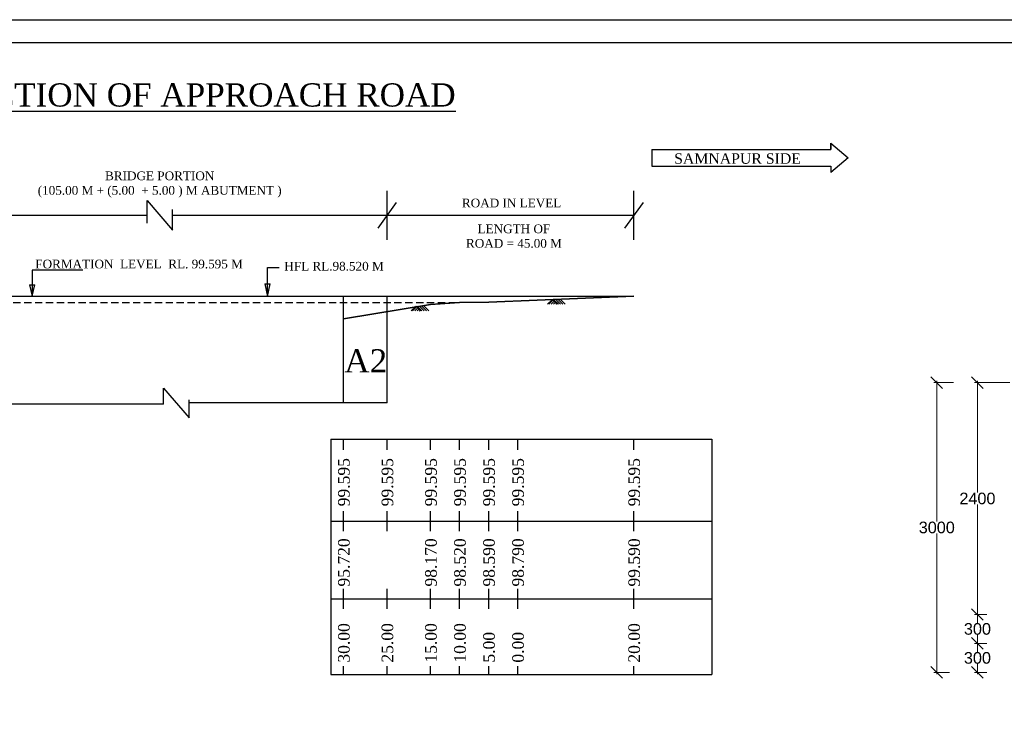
# Model space of a CAD drawing. Header units: inches. Extents: x 14126674 to 42230143, y -2093187 to -1851978.
# Tile 3 of 5: x 14261454 to 14431031, y -1972582 to -1851978. Entities that reach past the tile are written whole.
import ezdxf

# ---------------------------------------------------------------- set-up
doc = ezdxf.new("R2010")
doc.units = ezdxf.units.IN
doc.header["$MEASUREMENT"] = 0
doc.linetypes.add('DASHED2', pattern=[0.375, 0.25, -0.125])
doc.layers.add('FORMAT', color=3, linetype='Continuous', lineweight=35)
doc.styles.get("Standard").update_dxf_attribs({"font": 'arial.ttf'})
doc.dimstyles.get("Standard").update_dxf_attribs({"dimtxt": 800, "dimasz": 500, "dimexe": 300, "dimexo": 50, "dimgap": 0.09, "dimtad": 0, "dimtih": 1, "dimtoh": 1, "dimdec": 0, "dimzin": 0, "dimdsep": 46, "dimtxsty": 'Standard', "dimblk": 'OBLIQUE', "dimcen": 0.09, "dimdle": 300, "dimclrd": 60, "dimclre": 61, "dimadec": 0, "dimazin": 0, "dimtfac": 1, "dimtdec": 0, "dimtofl": 0, "dimtmove": 0, "dimatfit": 3, "dimfxl": 1, "dimtolj": 1, "dimtzin": 0, "dimlwd": 9, "dimlwe": 9, "dimarcsym": 0})

# ---------------------------------------------------------------- blocks, each defined once
blk = doc.blocks.new('_Oblique')
at = {"color": 0, "linetype": 'ByBlock', "lineweight": -2}
blk.add_line((-0.5, -0.5), (0.5, 0.5), dxfattribs=at)
blk = doc.blocks.new('*D2008')
at = {"color": 5, "lineweight": 9, "transparency": 16777216}
for p, q in [((14428006, -1959357), (14425902, -1959357)), ((14426402, -1959057), (14426402, -1960830)), ((14426402, -1964647), (14426402, -1962874)), ((14428006, -1964347), (14425902, -1964347))]:
    blk.add_line(p, q, dxfattribs=at)
at = {"layer": 'Defpoints', "color": 0, "transparency": 16777216}
for p in [(14426402, -1959357), (14429506, -1959357), (14429506, -1964347)]:
    blk.add_point(p, dxfattribs=at)
at = {"color": 5, "lineweight": 9, "transparency": 16777216, "xscale": 2000, "yscale": 2000, "zscale": 2000}
for p, rotation in [((14426402, -1959357), 90), ((14426402, -1964347), 270)]:
    blk.add_blockref('_Oblique', p, dxfattribs=dict(at, rotation=rotation))
at = {"color": 0, "transparency": 16777216, "insert": (14426402, -1961852), "char_height": 2000, "attachment_point": 5}
blk.add_mtext('\\A1;300', dxfattribs=at)
blk = doc.blocks.new('*D2009')
at = {"color": 5, "lineweight": 9, "transparency": 16777216}
for p, q in [((14431998, -1914451), (14425901, -1914451)), ((14426401, -1914151), (14426401, -1933388)), ((14426401, -1954667), (14426401, -1935430)), ((14427729, -1954367), (14425901, -1954367))]:
    blk.add_line(p, q, dxfattribs=at)
at = {"layer": 'Defpoints', "color": 0, "transparency": 16777216}
for p in [(14426401, -1914451), (14433498, -1914451), (14429229, -1954367)]:
    blk.add_point(p, dxfattribs=at)
at = {"color": 5, "lineweight": 9, "transparency": 16777216, "xscale": 2000, "yscale": 2000, "zscale": 2000}
for p, rotation in [((14426401, -1914451), 90), ((14426401, -1954367), 270)]:
    blk.add_blockref('_Oblique', p, dxfattribs=dict(at, rotation=rotation))
at = {"color": 0, "transparency": 16777216, "insert": (14426401, -1934409), "char_height": 2000, "attachment_point": 5}
blk.add_mtext('\\A1;2400', dxfattribs=at)
blk = doc.blocks.new('*D2010')
at = {"color": 5, "lineweight": 9, "transparency": 16777216}
for p, q in [((14422302, -1914451), (14418900, -1914451)), ((14419400, -1914151), (14419400, -1938377)), ((14419400, -1964647), (14419400, -1940420)), ((14421610, -1964347), (14418900, -1964347))]:
    blk.add_line(p, q, dxfattribs=at)
at = {"layer": 'Defpoints', "color": 0, "transparency": 16777216}
for p in [(14423802, -1914451), (14419400, -1964347), (14423110, -1964347)]:
    blk.add_point(p, dxfattribs=at)
at = {"color": 5, "lineweight": 9, "transparency": 16777216, "xscale": 2000, "yscale": 2000, "zscale": 2000}
for p, rotation in [((14419400, -1914451), 90), ((14419400, -1964347), 270)]:
    blk.add_blockref('_Oblique', p, dxfattribs=dict(at, rotation=rotation))
at = {"color": 0, "transparency": 16777216, "insert": (14419400, -1939399), "char_height": 2000, "attachment_point": 5}
blk.add_mtext('\\A1;3000', dxfattribs=at)
blk = doc.blocks.new('*D2014')
at = {"color": 5, "lineweight": 9, "transparency": 16777216}
for p, q in [((14428006, -1954367), (14425902, -1954367)), ((14426402, -1954067), (14426402, -1955840)), ((14426402, -1959657), (14426402, -1957884)), ((14428006, -1959357), (14425902, -1959357))]:
    blk.add_line(p, q, dxfattribs=at)
at = {"layer": 'Defpoints', "color": 0, "transparency": 16777216}
for p in [(14426402, -1954367), (14429506, -1954367), (14429506, -1959357)]:
    blk.add_point(p, dxfattribs=at)
at = {"color": 5, "lineweight": 9, "transparency": 16777216, "xscale": 2000, "yscale": 2000, "zscale": 2000}
for p, rotation in [((14426402, -1954367), 90), ((14426402, -1959357), 270)]:
    blk.add_blockref('_Oblique', p, dxfattribs=dict(at, rotation=rotation))
at = {"color": 0, "transparency": 16777216, "insert": (14426402, -1956862), "char_height": 2000, "attachment_point": 5}
blk.add_mtext('\\A1;300', dxfattribs=at)

msp = doc.modelspace()

# ---------------------------------------------------------------- linework, layer by layer
at = {"color": 0}
for p, q in [((14401175.2, -1873260), (14404131.4, -1875765.5)), ((14401175.2, -1874343.7), (14401175.2, -1873260)), ((14401175.2, -1873260), (14401175.2, -1874343.7)), ((14370316, -1874343.7), (14370316, -1877184.6)), ((14370316, -1874343.7), (14401175.2, -1874343.7)), ((14370316, -1877184.6), (14401175.2, -1877184.6)), ((14404131.4, -1875765.5), (14401175.2, -1878306.3)), ((14401175.2, -1877184.6), (14401175.2, -1878306.3)), ((14324727.1, -1889882.2), (14324727.1, -1881455.7)), ((14367220.6, -1889882.2), (14367220.6, -1881455.7)), ((14283405.5, -1887001.1), (14283405.5, -1883106.4)), ((14283405.5, -1883106.4), (14287779, -1888231.4)), ((14326314, -1883431.2), (14323146, -1887865.7)), ((14368807.5, -1883431.2), (14365639.5, -1887865.7)), ((14283405.5, -1885668.9), (14243917.9, -1885668.9)), ((14287779, -1888231.4), (14287779, -1884669.1)), ((14310642.6, -1885668.9), (14287779, -1885668.9)), ((14321546.5, -1885668.9), (14297227.1, -1885668.9)), ((14337227.1, -1885668.9), (14321546.5, -1885668.9)), ((14357240, -1885668.9), (14337227.1, -1885668.9)), ((14367220.6, -1885668.9), (14357240, -1885668.9)), ((14263606.6, -1895054.4), (14272335.6, -1895054.4)), ((14263606.6, -1895093.1), (14263606.6, -1899574.6)), ((14304135.1, -1897422.1), (14304135.1, -1894618.1)), ((14304135.1, -1894618.1), (14306140.6, -1894618.1)), ((14303666.3, -1897422.1), (14304603.8, -1897422.1)), ((14303666.3, -1897422.1), (14304135.1, -1899649.6)), ((14304135.1, -1899649.6), (14304603.8, -1897422.1)), ((14304135.1, -1899649.6), (14304135.1, -1897422.1)), ((14263137.8, -1897635.4), (14264075.3, -1897635.4)), ((14263137.8, -1897635.4), (14263606.6, -1899574.6)), ((14263606.6, -1899574.6), (14264075.3, -1897635.4)), ((14206227.1, -1899574.6), (14344727.1, -1899574.6)), ((14317227.1, -1917959.7), (14317227.1, -1899649.6)), ((14324727.1, -1899649.6), (14324727.1, -1899574.6)), ((14324727.1, -1917959.7), (14324727.1, -1899649.6)), ((14352374.6, -1900968.2), (14353200.7, -1900142.1)), ((14352573.4, -1900968.2), (14353300.1, -1900241.5)), ((14352971.2, -1900968.2), (14353499, -1900440.4)), ((14353200.7, -1900142.1), (14354026.8, -1900968.2)), ((14353368.9, -1900968.2), (14353697.8, -1900639.3)), ((14353399.5, -1900142.1), (14354126.2, -1900868.7)), ((14353399.5, -1900142.1), (14354225.6, -1900968.2)), ((14353766.7, -1900968.2), (14353896.7, -1900838.1)), ((14353797.3, -1900142.1), (14354623.4, -1900968.2)), ((14354195, -1900142.1), (14355021.1, -1900968.2)), ((14354592.8, -1900142.1), (14355418.9, -1900968.2)), ((14328887.4, -1902109.9), (14329713.5, -1901283.8)), ((14329086.3, -1902109.9), (14329812.9, -1901383.2)), ((14329484, -1902109.9), (14330011.8, -1901582.1)), ((14329713.5, -1901283.8), (14330539.6, -1902109.9)), ((14329881.8, -1902109.9), (14330210.7, -1901780.9)), ((14329912.4, -1901283.8), (14330639, -1902010.4)), ((14329912.4, -1901283.8), (14330738.5, -1902109.9)), ((14330279.5, -1902109.9), (14330409.6, -1901979.8)), ((14330310.1, -1901283.8), (14331136.2, -1902109.9)), ((14330707.9, -1901283.8), (14331534, -1902109.9)), ((14331105.6, -1901283.8), (14331931.7, -1902109.9)), ((14286244.1, -1918148.6), (14286244.1, -1915397.2)), ((14286244.1, -1915397.2), (14290617.6, -1920522.2)), ((14290617.6, -1920522.2), (14290617.6, -1917411.2)), ((14286244.1, -1918148.6), (14249727.1, -1918148.6)), ((14324727.1, -1917959.7), (14290617.6, -1917959.7)), ((14301924.7, -1917959.7), (14301924.7, -1917959.7)), ((14315055.6, -1924169.6), (14380686.5, -1924169.6)), ((14315055.6, -1924169.6), (14315055.6, -1964705.1)), ((14317227.1, -1926024.1), (14317227.1, -1924169.6)), ((14324727.1, -1926024.1), (14324727.1, -1924169.6)), ((14332227.1, -1926024.1), (14332227.1, -1924169.6)), ((14337227.1, -1926024.1), (14337227.1, -1924169.6)), ((14342227.1, -1926024.1), (14342227.1, -1924169.6)), ((14347227.1, -1926024.1), (14347227.1, -1924169.6)), ((14367227.1, -1926024.1), (14367227.1, -1924169.6)), ((14317227.1, -1940014.9), (14317227.1, -1936590.4)), ((14324727.1, -1940014.9), (14324727.1, -1936590.4)), ((14332227.1, -1940014.9), (14332227.1, -1936590.4)), ((14337227.1, -1940014.9), (14337227.1, -1936590.4)), ((14342227.1, -1940014.9), (14342227.1, -1936590.4)), ((14347227.1, -1940014.9), (14347227.1, -1936590.4)), ((14367227.1, -1940014.9), (14367227.1, -1936590.4)), ((14315055.6, -1938302.6), (14380686.5, -1938302.6)), ((14317227.1, -1953367.4), (14317227.1, -1949942.9)), ((14324727.1, -1953367.4), (14324727.1, -1949942.9)), ((14332227.1, -1953367.4), (14332227.1, -1949942.9)), ((14337227.1, -1953367.4), (14337227.1, -1949942.9)), ((14342227.1, -1953367.4), (14342227.1, -1949942.9)), ((14347227.1, -1953367.4), (14347227.1, -1949942.9)), ((14367227.1, -1953367.4), (14367227.1, -1949942.9)), ((14315055.6, -1951655.1), (14380686.5, -1951655.1)), ((14317227.1, -1964705.1), (14317227.1, -1963261.6)), ((14324727.1, -1964705.1), (14324727.1, -1963261.6)), ((14332227.1, -1964705.1), (14332227.1, -1963261.6)), ((14337227.1, -1964705.1), (14337227.1, -1963261.6)), ((14342227.1, -1964705.1), (14342227.1, -1963261.6)), ((14347227.1, -1964705.1), (14347227.1, -1963261.6)), ((14367227.1, -1964705.1), (14367227.1, -1963261.6)), ((14315055.6, -1964705.1), (14380686.5, -1964705.1)), ((14315055.6, -1964705.1), (14317227.1, -1964705.1))]:
    msp.add_line(p, q, dxfattribs=at)
at = {"linetype": 'DASHED2', "ltscale": 5000}
msp.add_line((14217227.1, -1900649.6), (14337227.1, -1900649.6), dxfattribs=at)
for p, q in [((14324727.1, -1899574.6), (14367227.1, -1899574.6)), ((14380686.5, -1924169.6), (14380686.5, -1964705.1)), ((14317227.1, -1964705.1), (14332227.1, -1964705.1)), ((14332227.1, -1964705.1), (14337227.1, -1964705.1)), ((14347227.1, -1964705.1), (14367227.1, -1964705.1))]:
    msp.add_line(p, q)
for points in [[(14126674, -1851978.4), (14622915, -1851978.4), (14622915, -2093186.6), (14126674, -2093186.6)], [(14130610.5, -1855908.1), (14618978.5, -1855908.1), (14618978.5, -2089256.9), (14130610.5, -2089256.9)]]:
    msp.add_lwpolyline(points, close=True)
at = {"layer": 'FORMAT'}
msp.add_line((14367227.1, -1899579.6), (14342227.1, -1900579.6), dxfattribs=at)
msp.add_lwpolyline([(14317227.1, -1903449.6), (14332227.1, -1900999.6), (14337227.1, -1900649.6), (14342227.1, -1900579.6)], dxfattribs=at)

# ---------------------------------------------------------------- texts
at = {"color": 0, "attachment_point": 2}
for s, insert, char_height, width in [('{\\fTimes New Roman|b0|i0|c0|p18;\\LL - SECTION OF APPROACH ROAD }', (14288621.9, -1862927.9), 4000, 203075.758), ('{\\fTimes New Roman|b0|i0|c0|p18;SAMNAPUR SIDE}', (14385082.5, -1874977.4), 1800, 28307.368), ('{\\fTimes New Roman|b0|i0|c0|p18;\\C256;A2}', (14321053.5, -1908708.9), 4000, 30982.271)]:
    msp.add_mtext(s, dxfattribs=dict(at, insert=insert, char_height=char_height, width=width))
at = {"color": 0, "char_height": 1500, "attachment_point": 5}
for s, insert in [('{\\fTimes New Roman|b0|i0|c0|p18;BRIDGE PORTION\\P(105.00 M + (5.00  + 5.00 ) M ABUTMENT )}', (14285567.9, -1880350.1)), ('{\\fTimes New Roman|b0|i0|c0|p18;ROAD IN LEVEL}', (14346177.5, -1883549.9)), ('{\\fTimes New Roman|b0|i0|c0|p18;LENGTH OF \\PROAD = 45.00 M}', (14346575.8, -1889248.9)), ('{\\fTimes New Roman|b0|i0|c0|p18;FORMATION  LEVEL  RL. 99.595 M}', (14282013.1, -1894053.2)), ('{\\fTimes New Roman|b0|i0|c0|p18;HFL RL.98.520 M}', (14315588.4, -1894431.3))]:
    msp.add_mtext(s, dxfattribs=dict(at, insert=insert))
at = {"color": 0, "char_height": 2000, "width": 3815.386, "attachment_point": 1, "rotation": 90}
for s, insert in [('{\\fTimes New Roman|b0|i0|c0|p18;99.595}', (14316283.8, -1935753.6)), ('{\\fTimes New Roman|b0|i0|c0|p18;99.595}', (14323783.8, -1935754.9)), ('{\\fTimes New Roman|b0|i0|c0|p18;99.595}', (14331283.8, -1935754.9)), ('{\\fTimes New Roman|b0|i0|c0|p18;99.595}', (14336283.8, -1935754.9)), ('{\\fTimes New Roman|b0|i0|c0|p18;99.595}', (14341283.8, -1935754.9)), ('{\\fTimes New Roman|b0|i0|c0|p18;99.595}', (14346283.8, -1935754.9)), ('{\\fTimes New Roman|b0|i0|c0|p18;99.595}', (14366283.8, -1935754.9)), ('{\\fTimes New Roman|b0|i0|c0|p18;95.720}', (14316283.8, -1949563.4)), ('{\\fTimes New Roman|b0|i0|c0|p18;98.170}', (14331283.8, -1949563.4)), ('{\\fTimes New Roman|b0|i0|c0|p18;98.520}', (14336283.8, -1949563.4)), ('{\\fTimes New Roman|b0|i0|c0|p18;98.590}', (14341283.8, -1949563.4)), ('{\\fTimes New Roman|b0|i0|c0|p18;98.790}', (14346283.8, -1949563.4)), ('{\\fTimes New Roman|b0|i0|c0|p18;99.590}', (14366283.8, -1949563.4)), ('{\\fTimes New Roman|b0|i0|c0|p18;30.00}', (14316283.8, -1962657.6)), ('{\\fTimes New Roman|b0|i0|c0|p18;25.00}', (14323783.8, -1962657.6)), ('{\\fTimes New Roman|b0|i0|c0|p18;15.00}', (14331283.8, -1962657.6)), ('{\\fTimes New Roman|b0|i0|c0|p18;10.00}', (14336283.8, -1962657.6)), ('{\\fTimes New Roman|b0|i0|c0|p18;20.00}', (14366283.8, -1962657.6)), ('{\\fTimes New Roman|b0|i0|c0|p18;5.00}', (14341283.8, -1962657.6)), ('{\\fTimes New Roman|b0|i0|c0|p18;0.00}', (14346283.8, -1962657.6))]:
    msp.add_mtext(s, dxfattribs=dict(at, insert=insert))

# ---------------------------------------------------------------- dimensions: what is measured, and where the dimension line sits
at = {"color": 0}
for base, p1, p2, text, picture, middle in [((14419400.1, -1964346.6), (14423802.1, -1914450.6), (14423109.7, -1964346.6), '3000', '*D2010', (14419400.1, -1939398.6)), ((14426401.1, -1914450.6), (14429229.3, -1954367.4), (14433497.8, -1914450.6), '2400', '*D2009', (14426401.1, -1934409)), ((14426401.8, -1954367.4), (14429506.5, -1959357), (14429506.5, -1954367.4), '300', '*D2014', (14426401.8, -1956862.2)), ((14426401.8, -1959357), (14429506.5, -1964346.6), (14429506.5, -1959357), '300', '*D2008', (14426401.8, -1961851.8))]:
    dim = msp.add_linear_dim(base=base, p1=p1, p2=p2, angle=90, text=text, dimstyle='Standard', override={"dimtxt": 2000, "dimasz": 2000, "dimexe": 500, "dimexo": 1500, "dimclrd": 5, "dimclre": 5}, dxfattribs=at)
    dim.commit()
    dim.dimension.update_dxf_attribs({"geometry": picture, "text_midpoint": middle})

doc.saveas('drawing.dxf')
